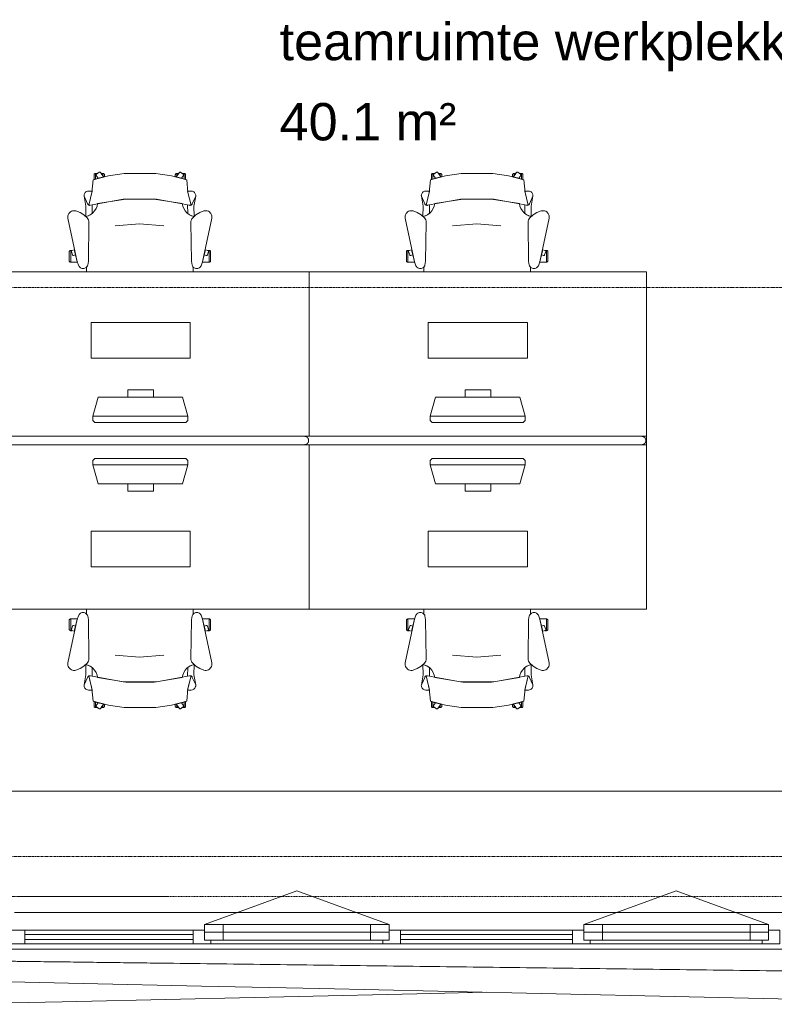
# Model space of a CAD drawing. Header units: millimetres. Extents: x -3388 to 301539, y -5590 to 54660.
# Tile 186 of 216: x 86885 to 90465, y 2000 to 6671. Entities that reach past the tile are written whole.
import ezdxf

# ---------------------------------------------------------------- set-up
doc = ezdxf.new("R2010")
doc.units = ezdxf.units.MM
doc.linetypes.add('Hidden_2', pattern=[2, 1, -1])
doc.linetypes.add('stramienlijn', pattern=[21, 12, -3, 3, -3])
for name, color, linetype, lineweight in [('A-AREA-IDEN', 2, 'Continuous', 18), ('A-DETL-MBND', 5, 'Continuous', 9), ('A-GENM', 13, 'Continuous', 9), ('A-GLAZ', 151, 'Continuous', 9), ('A-GLAZ-CURT', 52, 'Continuous', 9), ('A-GLAZ-CWMG', 51, 'Continuous', 9), ('A-WALL', 113, 'Continuous', 9), ('I-FURN', 30, 'Continuous', 13), ('I-FURN-PNLS', 30, 'Continuous', 13), ('S-GRID', 1, 'Continuous', 9)]:
    doc.layers.add(name, color=color, linetype=linetype, lineweight=lineweight)
doc.styles.add('Arial', font='arial.ttf', dxfattribs={"height": 177.035928})

# ---------------------------------------------------------------- blocks, each defined once
blk = doc.blocks.new('82_FUS_WPB_AV_oth_werkplekken - wp_dubbel _4 pers_-369125-4e verdieping - bouwdeel 3_ 4_ 5')
at = {"layer": 'I-FURN-PNLS', "color": 8, "lineweight": 9}
for p, q in [((777.2, 20), (-781.3, 20)), ((2377.2, 20), (-781.3, 20)), ((-781.3, -20), (777.2, -20)), ((-781.3, -20), (2377.2, -20))]:
    blk.add_line(p, q, dxfattribs=at)
for points, knots in [([(-801.3, 0), (-801.3, 0.9), (-801.2, 2.3), (-800.9, 4.1), (-800.6, 5.3), (-800.2, 6.6), (-799.8, 7.8), (-799.2, 8.9), (-798.7, 10), (-798, 11.1), (-797.3, 12), (-796.6, 12.9), (-795.9, 13.8), (-795.1, 14.6), (-794, 15.5), (-792.8, 16.4), (-791.7, 17.1), (-790.5, 17.8), (-788.3, 18.8), (-785.2, 19.8), (-782.6, 20), (-781.3, 20)], [0, 0, 0, 0, 0.071429, 0.107143, 0.142857, 0.178571, 0.214286, 0.25, 0.285714, 0.321429, 0.357143, 0.392857, 0.428571, 0.464286, 0.5, 0.571429, 0.607143, 0.642857, 0.714286, 0.857143, 1, 1, 1, 1]), ([(-781.3, 20), (-782.6, 20), (-785.2, 19.8), (-788.3, 18.8), (-790.5, 17.8), (-791.7, 17.1), (-792.6, 16.6), (-793.4, 16), (-794.3, 15.3), (-795.1, 14.6), (-795.9, 13.8), (-796.6, 12.9), (-797.3, 12), (-798, 11.1), (-798.7, 10), (-799.2, 8.9), (-799.8, 7.8), (-800.2, 6.6), (-800.6, 5.3), (-800.9, 4.1), (-801.2, 2.3), (-801.3, 0.9), (-801.3, 0)], [-1, -1, -1, -1, -0.857143, -0.714286, -0.642857, -0.607143, -0.571429, -0.535714, -0.5, -0.464286, -0.428571, -0.392857, -0.357143, -0.321429, -0.285714, -0.25, -0.214286, -0.178571, -0.142857, -0.107143, -0.071429, 0, 0, 0, 0]), ([(-781.3, -20), (-782.6, -20), (-785.2, -19.8), (-788.3, -18.8), (-790.5, -17.8), (-791.7, -17.1), (-792.6, -16.6), (-793.4, -16), (-794.3, -15.3), (-795.1, -14.6), (-795.9, -13.8), (-796.6, -12.9), (-797.3, -12), (-798, -11.1), (-798.7, -10), (-799.2, -8.9), (-799.8, -7.8), (-800.2, -6.6), (-800.6, -5.3), (-800.9, -4.1), (-801.2, -2.3), (-801.3, -0.9), (-801.3, 0)], [0, 0, 0, 0, 0.142857, 0.285714, 0.357143, 0.392857, 0.428571, 0.464286, 0.5, 0.535714, 0.571429, 0.607143, 0.642857, 0.678571, 0.714286, 0.75, 0.785714, 0.821429, 0.857143, 0.892857, 0.928571, 1, 1, 1, 1]), ([(-801.3, 0), (-801.3, -0.9), (-801.2, -2.3), (-800.9, -4.1), (-800.6, -5.3), (-800.2, -6.6), (-799.8, -7.8), (-799.2, -8.9), (-798.7, -10), (-798, -11.1), (-797.1, -12.3), (-796.1, -13.5), (-795.1, -14.6), (-794.3, -15.3), (-793.4, -16), (-792.6, -16.6), (-791.7, -17.1), (-790.5, -17.8), (-788.3, -18.8), (-785.2, -19.8), (-782.6, -20), (-781.3, -20)], [-1, -1, -1, -1, -0.928571, -0.892857, -0.857143, -0.821429, -0.785714, -0.75, -0.714286, -0.678571, -0.642857, -0.571429, -0.535714, -0.5, -0.464286, -0.428571, -0.392857, -0.357143, -0.285714, -0.142857, 0, 0, 0, 0]), ([(777.2, 20), (778.5, 20), (781.1, 19.8), (784.2, 18.8), (786.3, 17.8), (787.5, 17.1), (788.4, 16.6), (789.3, 16), (790.1, 15.3), (790.9, 14.6), (791.7, 13.8), (792.5, 12.9), (793.2, 12), (793.9, 11.1), (794.5, 10), (795.1, 8.9), (795.6, 7.8), (796.1, 6.6), (796.5, 5.3), (796.8, 4.1), (797.1, 2.3), (797.2, 0.9), (797.2, 0)], [0, 0, 0, 0, 0.142857, 0.285714, 0.357143, 0.392857, 0.428571, 0.464286, 0.5, 0.535714, 0.571429, 0.607143, 0.642857, 0.678571, 0.714286, 0.75, 0.785714, 0.821429, 0.857143, 0.892857, 0.928571, 1, 1, 1, 1]), ([(797.2, 0), (797.2, -0.9), (797.1, -2.3), (796.8, -4.1), (796.5, -5.3), (796.1, -6.6), (795.6, -7.8), (795.1, -8.9), (794.5, -10), (793.9, -11.1), (793.2, -12), (792.5, -12.9), (791.7, -13.8), (790.9, -14.6), (789.8, -15.5), (788.7, -16.4), (787.5, -17.1), (786.3, -17.8), (784.2, -18.8), (781.1, -19.8), (778.5, -20), (777.2, -20)], [0, 0, 0, 0, 0.071429, 0.107143, 0.142857, 0.178571, 0.214286, 0.25, 0.285714, 0.321429, 0.357143, 0.392857, 0.428571, 0.464286, 0.5, 0.571429, 0.607143, 0.642857, 0.714286, 0.857143, 1, 1, 1, 1]), ([(2377.2, 20), (2378.5, 20), (2381.1, 19.8), (2384.2, 18.8), (2386.3, 17.8), (2387.5, 17.1), (2388.4, 16.6), (2389.3, 16), (2390.1, 15.3), (2390.9, 14.6), (2391.7, 13.8), (2392.5, 12.9), (2393.2, 12), (2393.9, 11.1), (2394.5, 10), (2395.1, 8.9), (2395.6, 7.8), (2396.1, 6.6), (2396.5, 5.3), (2396.8, 4.1), (2397.1, 2.3), (2397.2, 0.9), (2397.2, 0)], [0, 0, 0, 0, 0.142857, 0.285714, 0.357143, 0.392857, 0.428571, 0.464286, 0.5, 0.535714, 0.571429, 0.607143, 0.642857, 0.678571, 0.714286, 0.75, 0.785714, 0.821429, 0.857143, 0.892857, 0.928571, 1, 1, 1, 1]), ([(2397.2, 0), (2397.2, -0.9), (2397.1, -2.3), (2396.8, -4.1), (2396.5, -5.3), (2396.1, -6.6), (2395.6, -7.8), (2395.1, -8.9), (2394.5, -10), (2393.9, -11.1), (2393.2, -12), (2392.5, -12.9), (2391.7, -13.8), (2390.9, -14.6), (2389.8, -15.5), (2388.7, -16.4), (2387.5, -17.1), (2386.3, -17.8), (2384.2, -18.8), (2381.1, -19.8), (2378.5, -20), (2377.2, -20)], [0, 0, 0, 0, 0.071429, 0.107143, 0.142857, 0.178571, 0.214286, 0.25, 0.285714, 0.321429, 0.357143, 0.392857, 0.428571, 0.464286, 0.5, 0.571429, 0.607143, 0.642857, 0.714286, 0.857143, 1, 1, 1, 1])]:
    blk.add_open_spline(points, degree=3, knots=knots, dxfattribs=at)
blk = doc.blocks.new('82_FU_WPB_SH_oth_bureau dubbel - overleg 2p 1600x1600x700-362884-4e verdieping - bouwdeel 3_ 4_ 5')
at = {"layer": 'I-FURN', "color": 8, "lineweight": 9}
for p, q in [((-800, 820), (-800, 40)), ((800, 820), (-800, 820)), ((800, 820), (-800, 820)), ((-800, 820), (-800, 40)), ((800, 40), (800, 820)), ((800, 40), (800, 820)), ((-235, 580), (-235, 410)), ((235, 580), (-235, 580)), ((235, 410), (235, 580)), ((-235, 410), (235, 410)), ((-60.8, 260), (-60.8, 225)), ((60.8, 260), (-60.8, 260)), ((60.8, 225), (60.8, 260)), ((-226.2, 135.5), (-201.2, 225)), ((-201.2, 225), (198.8, 225)), ((198.8, 225), (223.8, 135.5)), ((-226.2, 135.5), (223.8, 135.5)), ((-226.2, 115.5), (-226.2, 135.5)), ((-217, 105.5), (-226.2, 115.5)), ((214.5, 105.5), (-217, 105.5)), ((223.8, 115.5), (214.5, 105.5)), ((223.8, 135.5), (223.8, 115.5)), ((-800, 40), (-800, 26.8)), ((-800, 40), (-781.3, 40)), ((-800, 40), (-781.3, 40)), ((-800, 13.2), (-800, 0)), ((-800, 0), (-781.3, 0)), ((-800, -780), (-800, 0)), ((800, 0), (800, -780)), ((-781.3, 0), (-800, 0)), ((-800, 0), (-800, -780)), ((800, -780), (800, 0)), ((-217, -65.5), (-226.2, -75.5)), ((-226.2, -75.5), (-226.2, -95.5)), ((214.5, -65.5), (-217, -65.5)), ((223.8, -75.5), (214.5, -65.5)), ((223.8, -95.5), (223.8, -75.5)), ((-226.2, -95.5), (-201.2, -185)), ((-226.2, -95.5), (223.8, -95.5)), ((198.8, -185), (223.8, -95.5)), ((-201.2, -185), (198.8, -185)), ((-60.8, -220), (-60.8, -185)), ((60.8, -185), (60.8, -220)), ((60.8, -220), (-60.8, -220)), ((-235, -580), (-235, -410)), ((-235, -410), (235, -410)), ((235, -410), (235, -580)), ((235, -580), (-235, -580)), ((800, -780), (-800, -780)), ((-800, -780), (800, -780))]:
    blk.add_line(p, q, dxfattribs=at)
blk = doc.blocks.new('82_FU_WPB_SH_oth_bureaustoel - Medachair_dwg-4535414-4e verdieping - bouwdeel 3_ 4_ 5')
at = {"layer": 'I-FURN', "color": 8, "lineweight": 9, "flags": 128}
for points in [[(892.889, 168.223), (890.967, 168.059), (889.043, 168.196), (887.164, 168.631), (885.376, 169.354), (900.733, 228.425), (905.902, 289.24), (978.561, 307.639), (1052.71, 318.565), (1203.12, 318.565), (1277.28, 307.639), (1349.93, 289.24), (1355.1, 228.425), (1370.46, 169.354), (1368.67, 168.631), (1366.79, 168.196), (1364.87, 168.059), (1362.95, 168.223), (1207.14, 197.058), (1048.69, 197.058)], [(918.125, 319.565), (927.701, 319.565), (921.833, 315.302), (921.252, 314.785), (920.782, 314.165), (920.443, 313.465), (920.246, 312.713), (920.201, 311.936), (920.307, 311.165), (920.562, 310.431), (920.955, 309.759), (930.663, 296.398), (918.125, 292.89), (918.125, 319.565), (918.125, 292.89), (910.828, 290.739), (910.828, 312.214), (910.93, 313.488), (911.254, 314.724), (911.788, 315.885), (912.516, 316.936), (913.416, 317.843), (914.461, 318.579), (915.618, 319.121), (916.852, 319.453)], [(940.758, 324.147), (956.25, 302.822), (930.663, 296.398), (920.955, 309.759), (920.562, 310.431), (920.307, 311.165), (920.201, 311.936), (920.246, 312.713), (920.443, 313.465), (920.782, 314.165), (921.252, 314.785), (921.833, 315.302), (935.215, 325.024), (935.808, 325.381), (936.454, 325.628), (937.133, 325.76), (937.824, 325.773), (938.507, 325.664), (939.161, 325.439), (939.766, 325.104), (940.304, 324.669)], [(952.817, 319.565), (944.086, 319.565), (952.817, 307.547)], [(956.25, 302.822), (960.114, 303.709), (960.114, 312.214), (960.012, 313.488), (959.689, 314.724), (959.155, 315.885), (958.427, 316.936), (957.526, 317.842), (956.482, 318.578), (955.325, 319.121), (954.091, 319.453), (952.817, 319.565), (952.817, 307.547)], [(1299.59, 302.822), (1295.72, 303.709), (1295.72, 312.214), (1295.82, 313.488), (1296.15, 314.724), (1296.68, 315.885), (1297.41, 316.936), (1298.31, 317.842), (1299.35, 318.578), (1300.51, 319.121), (1301.75, 319.453), (1303.02, 319.565), (1303.02, 307.547)], [(1315.08, 324.147), (1299.59, 302.822), (1325.17, 296.398), (1334.88, 309.759), (1335.27, 310.431), (1335.53, 311.165), (1335.64, 311.936), (1335.59, 312.713), (1335.39, 313.465), (1335.05, 314.165), (1334.58, 314.785), (1334, 315.302), (1320.62, 325.024), (1319.95, 325.418), (1319.21, 325.673), (1318.44, 325.779), (1317.67, 325.733), (1316.92, 325.537), (1316.22, 325.197), (1315.6, 324.728)], [(1303.02, 319.565), (1311.75, 319.565), (1303.02, 307.547)], [(1337.71, 319.565), (1328.13, 319.565), (1334, 315.302), (1334.58, 314.785), (1335.05, 314.165), (1335.39, 313.465), (1335.59, 312.713), (1335.64, 311.936), (1335.53, 311.165), (1335.27, 310.431), (1334.88, 309.759), (1325.17, 296.398), (1337.71, 292.89), (1337.71, 319.565), (1337.71, 292.89), (1345.01, 290.739), (1345.01, 312.214), (1344.91, 313.488), (1344.58, 314.724), (1344.05, 315.885), (1343.32, 316.936), (1342.42, 317.843), (1341.38, 318.579), (1340.22, 319.121), (1338.98, 319.453)], [(885.376, 169.354), (901.933, 235.905), (883.884, 235.905), (878.925, 235.405), (875.362, 233.856), (872.064, 231.801), (869.103, 229.285), (866.877, 226.428), (865.11, 223.266), (863.842, 219.874), (863.209, 217.007), (863.006, 214.077), (863.24, 211.15), (879.412, 175.835), (880.431, 173.831), (881.796, 172.044), (883.463, 170.535)], [(871.242, 164.405), (863.24, 211.15), (879.412, 175.835), (880.505, 173.714), (881.986, 171.843), (883.8, 170.291), (885.878, 169.118), (888.143, 168.366), (890.51, 168.064), (892.892, 168.223), (901.41, 170.576), (901.218, 129.572), (891.954, 123.132), (881.803, 118.206), (871.01, 114.916)], [(1362.94, 168.223), (1354.43, 170.576), (1354.62, 129.572), (1363.88, 123.132), (1374.03, 118.206), (1384.83, 114.916), (1384.59, 164.405), (1392.6, 211.15), (1376.42, 175.835), (1375.41, 173.831), (1374.04, 172.044), (1372.37, 170.535), (1370.46, 169.354), (1368.67, 168.631), (1366.79, 168.196), (1364.87, 168.059)], [(824.403, 141.678), (818.953, 142.657), (813.415, 142.634), (807.972, 141.609), (802.805, 139.617), (798.084, 136.723), (793.963, 133.023), (790.58, 128.638), (788.046, 123.714), (786.445, 118.413), (785.829, 112.909), (786.219, 107.385), (831.099, -100.079), (837.63, -118.572), (839.728, -122.329), (842.495, -125.624), (845.834, -128.337), (849.625, -130.373), (853.732, -131.657), (858.007, -132.144), (862.297, -131.816), (866.449, -130.686), (870.313, -128.793), (873.751, -126.206), (876.639, -123.017), (878.875, -119.341), (880.377, -115.309), (883.676, -96.3046), (886.374, 87.0952), (885.563, 92.9865), (883.773, 98.6577), (881.055, 103.947), (877.488, 108.705), (862.019, 123.036), (844.106, 134.163)], [(1369.46, 87.0952), (1372.16, -96.3046), (1375.46, -115.309), (1376.96, -119.341), (1379.2, -123.017), (1382.09, -126.206), (1385.52, -128.793), (1389.39, -130.686), (1393.54, -131.816), (1397.83, -132.144), (1402.1, -131.657), (1406.21, -130.373), (1410, -128.337), (1413.34, -125.624), (1416.11, -122.329), (1418.21, -118.572), (1424.74, -100.079), (1469.62, 107.385), (1470.01, 112.909), (1469.39, 118.413), (1467.79, 123.714), (1465.26, 128.638), (1461.87, 133.023), (1457.75, 136.723), (1453.03, 139.617), (1447.86, 141.609), (1442.42, 142.634), (1436.88, 142.657), (1431.43, 141.678), (1411.73, 134.163), (1393.82, 123.036), (1378.35, 108.705), (1374.78, 103.947), (1372.06, 98.6577), (1370.27, 92.9865)], [(799.562, -101.355), (799.562, -45.6211), (798.289, -45.733), (797.055, -46.0653), (795.898, -46.6078), (794.853, -47.3438), (793.953, -48.2507), (793.225, -49.3008), (792.691, -50.4619), (792.368, -51.6983), (792.265, -52.9721), (792.265, -94.1338), (792.419, -95.5465), (792.843, -96.9028), (793.521, -98.1512), (794.429, -99.2443), (795.532, -100.141), (796.787, -100.807), (798.148, -101.216)], [(799.562, -45.5991), (807.31, -45.5991), (805.271, -46.2618), (804.634, -46.532), (804.054, -46.9088), (803.548, -47.3805), (803.132, -47.9329), (802.818, -48.5492), (802.616, -49.2106), (802.531, -49.8971), (802.568, -50.5879), (802.723, -51.2618), (807.834, -66.993), (808.146, -67.7056), (808.591, -68.3438), (809.152, -68.8829), (809.807, -69.3023), (810.531, -69.5858), (811.297, -69.7226), (812.075, -69.7073), (812.834, -69.5406), (822.297, -66.4659), (831.099, -100.057), (831.452, -101.333), (799.562, -101.333)], [(816.415, -42.6409), (805.266, -46.2635), (804.629, -46.5337), (804.049, -46.9104), (803.543, -47.3822), (803.127, -47.9346), (802.813, -48.5508), (802.61, -49.2123), (802.526, -49.8988), (802.562, -50.5895), (802.718, -51.2635), (807.829, -66.9946), (808.141, -67.7073), (808.586, -68.3455), (809.147, -68.8846), (809.802, -69.304), (810.526, -69.5875), (811.292, -69.7243), (812.07, -69.709), (812.829, -69.5423), (822.292, -66.4676)], [(1456.27, -45.5991), (1448.53, -45.5991), (1450.57, -46.2618), (1451.2, -46.532), (1451.78, -46.9088), (1452.29, -47.3805), (1452.7, -47.9329), (1453.02, -48.5492), (1453.22, -49.2106), (1453.3, -49.8971), (1453.27, -50.5879), (1453.11, -51.2618), (1448, -66.993), (1447.73, -67.6297), (1447.35, -68.2097), (1446.88, -68.7156), (1446.33, -69.1319), (1445.71, -69.4459), (1445.05, -69.6481), (1444.37, -69.7324), (1443.68, -69.6962), (1443, -69.5406), (1433.54, -66.4659), (1424.74, -100.057), (1424.38, -101.333), (1456.27, -101.333)], [(1439.42, -42.6409), (1450.57, -46.2635), (1451.21, -46.5337), (1451.79, -46.9104), (1452.29, -47.3822), (1452.71, -47.9346), (1453.02, -48.5508), (1453.23, -49.2123), (1453.31, -49.8988), (1453.27, -50.5895), (1453.12, -51.2635), (1448.01, -66.9946), (1447.69, -67.7073), (1447.25, -68.3455), (1446.69, -68.8846), (1446.03, -69.304), (1445.31, -69.5875), (1444.54, -69.7243), (1443.77, -69.709), (1443.01, -69.5423), (1433.54, -66.4676)], [(1456.27, -101.355), (1456.27, -45.6211), (1457.55, -45.733), (1458.78, -46.0653), (1459.94, -46.6078), (1460.98, -47.3438), (1461.88, -48.2507), (1462.61, -49.3008), (1463.14, -50.4619), (1463.47, -51.6983), (1463.57, -52.9721), (1463.57, -94.1338), (1463.42, -95.5465), (1462.99, -96.9028), (1462.31, -98.1512), (1461.41, -99.2443), (1460.3, -100.141), (1459.05, -100.807), (1457.69, -101.216)]]:
    blk.add_lwpolyline(points, close=True, dxfattribs=at)
for points in [[(1391.99, 219.874), (1392.63, 217.007), (1392.83, 214.077), (1392.6, 211.15), (1392.83, 214.077), (1392.63, 217.007), (1391.99, 219.874), (1390.73, 223.267), (1388.96, 226.428), (1386.73, 229.285), (1383.77, 231.802), (1380.47, 233.857), (1376.91, 235.406), (1371.95, 235.905), (1353.9, 235.905), (1370.46, 169.354), (1372.37, 170.535), (1374.04, 172.044), (1375.41, 173.831), (1376.42, 175.835), (1392.6, 211.15)], [(1375.46, -115.309), (1372.16, -96.3046), (1369.46, 87.0952), (1370.27, 92.9865), (1372.06, 98.6577), (1374.78, 103.947), (1378.35, 108.705), (1384.43, 115.005), (1372.33, 118.902), (1361.09, 124.852), (1351.07, 132.673), (1342.56, 142.125), (1335.84, 152.917), (1331.11, 164.717), (1328.51, 177.162), (1195.33, 198.061), (1060.51, 198.061), (927.325, 177.162), (924.726, 164.717), (919.993, 152.917), (913.272, 142.125), (904.769, 132.673), (894.746, 124.852), (883.511, 118.902), (871.409, 115.005), (877.488, 108.705), (881.055, 103.947), (883.773, 98.6577), (885.563, 92.9865), (886.374, 87.0952), (883.676, -96.3046), (880.377, -115.309), (879.012, -119.052), (877.014, -122.499), (874.445, -125.544), (874.7616, -147.7067)], [(1241.01, 70.5866), (1126.01, 80.6836), (1011.01, 70.5866)], [(1381.0744, -147.7067), (1381.39, -125.544), (1378.82, -122.499), (1376.82, -119.052), (1375.46, -115.309)]]:
    blk.add_lwpolyline(points, dxfattribs=at)
blk = doc.blocks.new('82_FU_WPB_SH_oth_bureaustoel - 82_FU_WPB_SH_oth_bureaustoel-362900-4e verdieping - bouwdeel 3_ 4_ 5')
blk.add_blockref('82_FU_WPB_SH_oth_bureaustoel - Medachair_dwg-4535414-4e verdieping - bouwdeel 3_ 4_ 5', (-1131.3, 47.7))
blk = doc.blocks.new('82_FU_WPB_SH_oth_bureaustoel - 82_FU_WPB_SH_oth_bureaustoel-4536425-4e verdieping - bouwdeel 3_ 4_ 5')
at = {"extrusion": (0, 0, -1), "zscale": -1, "rotation": 180}
blk.add_blockref('82_FU_WPB_SH_oth_bureaustoel - Medachair_dwg-4535414-4e verdieping - bouwdeel 3_ 4_ 5', (1131.3, -47.7), dxfattribs=at)
blk = doc.blocks.new('82_FU_WPB_SH_oth_bureau dubbel - overleg 2p 1600x1600x700-V264-4e verdieping - bouwdeel 3_ 4_ 5')
at = {"layer": 'I-FURN', "color": 8, "lineweight": 9}
for p, q in [((-800, 820), (-800, 40)), ((800, 820), (-800, 820)), ((800, 820), (-800, 820)), ((-800, 820), (-800, 40)), ((800, 40), (800, 820)), ((800, 40), (800, 820)), ((-235, 580), (-235, 410)), ((235, 580), (-235, 580)), ((235, 410), (235, 580)), ((-235, 410), (235, 410)), ((-60.8, 260), (-60.8, 225)), ((60.8, 260), (-60.8, 260)), ((60.8, 225), (60.8, 260)), ((-226.2, 135.5), (-201.2, 225)), ((-201.2, 225), (198.8, 225)), ((198.8, 225), (223.8, 135.5)), ((-226.2, 135.5), (223.8, 135.5)), ((-226.2, 115.5), (-226.2, 135.5)), ((-217, 105.5), (-226.2, 115.5)), ((214.5, 105.5), (-217, 105.5)), ((223.8, 115.5), (214.5, 105.5)), ((223.8, 135.5), (223.8, 115.5)), ((-800, -780), (-800, 0)), ((777.2, 40), (800, 40)), ((777.2, 40), (800, 40)), ((777.2, 0), (800, 0)), ((800, 40), (800, 0)), ((800, 0), (800, -780)), ((-800, 0), (-800, -780)), ((800, 0), (777.2, 0)), ((800, -780), (800, 0)), ((-217, -65.5), (-226.2, -75.5)), ((-226.2, -75.5), (-226.2, -95.5)), ((214.5, -65.5), (-217, -65.5)), ((223.8, -75.5), (214.5, -65.5)), ((223.8, -95.5), (223.8, -75.5)), ((-226.2, -95.5), (-201.2, -185)), ((-226.2, -95.5), (223.8, -95.5)), ((198.8, -185), (223.8, -95.5)), ((-201.2, -185), (198.8, -185)), ((-60.8, -220), (-60.8, -185)), ((60.8, -185), (60.8, -220)), ((60.8, -220), (-60.8, -220)), ((-235, -580), (-235, -410)), ((-235, -410), (235, -410)), ((235, -410), (235, -580)), ((235, -580), (-235, -580)), ((800, -780), (-800, -780)), ((-800, -780), (800, -780))]:
    blk.add_line(p, q, dxfattribs=at)
blk = doc.blocks.new('Stadhuis Zoetermeer_OTH_interieur_rvt-1-4e verdieping - bouwdeel 3_ 4_ 5')
at = {"color": 8, "lineweight": 9}
for name, p in [('82_FU_WPB_SH_oth_bureaustoel - 82_FU_WPB_SH_oth_bureaustoel-362900-4e verdieping - bouwdeel 3_ 4_ 5', (87458.6, 5574.2)), ('82_FU_WPB_SH_oth_bureaustoel - 82_FU_WPB_SH_oth_bureaustoel-362900-4e verdieping - bouwdeel 3_ 4_ 5', (89058.6, 5574.2)), ('82_FU_WPB_SH_oth_bureau dubbel - overleg 2p 1600x1600x700-362884-4e verdieping - bouwdeel 3_ 4_ 5', (87458.6, 4654.2)), ('82_FU_WPB_SH_oth_bureau dubbel - overleg 2p 1600x1600x700-V264-4e verdieping - bouwdeel 3_ 4_ 5', (89058.6, 4654.2)), ('82_FUS_WPB_AV_oth_werkplekken - wp_dubbel _4 pers_-369125-4e verdieping - bouwdeel 3_ 4_ 5', (87458.6, 4674.2)), ('82_FU_WPB_SH_oth_bureaustoel - 82_FU_WPB_SH_oth_bureaustoel-4536425-4e verdieping - bouwdeel 3_ 4_ 5', (87458.6, 3774.2)), ('82_FU_WPB_SH_oth_bureaustoel - 82_FU_WPB_SH_oth_bureaustoel-4536425-4e verdieping - bouwdeel 3_ 4_ 5', (89058.6, 3774.2))]:
    blk.add_blockref(name, p, dxfattribs=at)
blk = doc.blocks.new('00_kader 5350x3250 - 00_kader 5350x3250-V107-4e verdieping - bouwdeel 3_ 4_ 5')
at = {"layer": 'A-GENM'}
for points in [[(86425, 2115.9), (86428, 2115.9), (86428, 2261), (86425, 2261), (86425, 2145.5)], [(86825, 2168), (86839.1, 2261.1), (86837, 2261.5), (86822, 2168.5), (86823.5, 2168.3)], [(86565.6, 2046.1), (86825, 2168.1), (86823.7, 2170.8), (86564.3, 2048.8)], [(86565.6, 2046.1), (86566.9, 2048.8), (86426.3, 2118.6), (86425, 2115.9)]]:
    blk.add_hatch(color=256, dxfattribs=at).paths.add_polyline_path(points, flags=0)
at = {"layer": 'A-GENM', "lineweight": 13}
for p, q in [((86428, 2261), (86425, 2261)), ((86425, 2261), (86425, 2115.9)), ((86428, 2115.9), (86428, 2261)), ((86822.3, 2170.1), (86822, 2168.5)), ((86426.3, 2118.6), (86425, 2115.9)), ((86425, 2115.9), (86565.6, 2046.1)), ((86425, 2115.9), (86428, 2115.9)), ((86566.9, 2048.8), (86426.3, 2118.6)), ((86564.3, 2048.8), (86565.6, 2046.1)), ((86565.6, 2046.1), (86566.9, 2048.8))]:
    blk.add_line(p, q, dxfattribs=at)
at = {"layer": 'A-GENM'}
for p, q in [((86837, 2261), (86428, 2261)), ((86840, 2261), (86837.1, 2261.7)), ((86839.1, 2261.2), (86837.1, 2261.7)), ((86840, 2261.8), (86840, 2261)), ((86840, 2261), (86840, 2261)), ((91772, 2261), (91363.1, 2261)), ((86822.4, 2206.1), (86773.7, 2183.4)), ((86823.7, 2206.7), (86825, 2204)), ((86823.7, 2200.7), (86823.7, 2206.7)), ((86823.7, 2206.1), (86825, 2206.7)), ((86825, 2204), (86823.7, 2204.3)), ((86823.7, 2203.4), (86825, 2204)), ((86825, 2204), (86823.7, 2203.4)), ((86825, 2205.5), (86825, 2204)), ((86827.8, 2204), (86825, 2204)), ((86823.7, 2179.7), (86823.7, 2181.8)), ((86825, 2189.7), (86825, 2187.2)), ((91775.1, 2050.7), (91775, 2048)), ((91672.8, 2002.2), (91674.6, 2002.2)), ((91675.1, 2002.2), (91675, 1999.5))]:
    blk.add_line(p, q, dxfattribs=at)
at = {"layer": 'A-GENM', "lineweight": 13, "flags": 128}
for points in [[(86837, 2261.5), (86829.5, 2215), (86822.3, 2170.2)], [(86825, 2168), (86832.5, 2214.5), (86840, 2261)], [(86840, 2261), (86838.5, 2261.2), (86837, 2261.5)], [(86823.7, 2170.8), (86758.9, 2140.3), (86694, 2109.8), (86629.2, 2079.3), (86564.3, 2048.8)], [(86565.6, 2046.1), (86630.5, 2076.6), (86695.3, 2107.1), (86760.2, 2137.6), (86825, 2168.1)], [(86822, 2168.5), (86823.5, 2168.3), (86825, 2168)], [(86825, 2168.1), (86824.4, 2169.4), (86823.7, 2170.8)]]:
    blk.add_lwpolyline(points, dxfattribs=at)
at = {"layer": 'A-GENM', "flags": 128}
for points in [[(86823.7, 2182.7), (86823.7, 2188.7), (86823.7, 2194.7), (86823.7, 2199.1)], [(86825, 2204), (86825, 2198), (86825, 2192), (86825, 2190)], [(91375, 2146.8), (90869.4, 2153.2), (90363.9, 2159.5), (89858.3, 2165.9), (89352.8, 2172.2), (88847.2, 2178.6), (88341.7, 2184.9), (87836.1, 2191.3), (87330.6, 2197.6), (86830.8, 2203.9)], [(86773.2, 2183.2), (86723.7, 2160.2), (86673.7, 2136.9), (86625, 2114.3)], [(86700.1, 2109.3), (87186.1, 2098.6), (87747.2, 2086.2), (88308.3, 2073.8), (88869.4, 2061.5), (89430.6, 2049.1), (89991.7, 2036.7), (90552.8, 2024.3), (91113.9, 2011.9), (91675, 1999.5)], [(91675, 1999.5), (91113.9, 2011.9), (90552.8, 2024.3), (89991.7, 2036.7), (89430.6, 2049.1), (88869.4, 2061.5), (88308.3, 2073.9), (87747.2, 2086.2), (87186.1, 2098.6), (86700.2, 2109.4)], [(91675, 1999.5), (91625, 2024.1), (91575, 2048.6), (91525, 2073.2), (91475, 2097.7), (91425, 2122.3), (91375, 2146.8)], [(91727.7, 2025.1), (91725, 2023.8), (91675, 1999.5)]]:
    blk.add_lwpolyline(points, dxfattribs=at)
at = {"layer": 'A-GENM'}
for points, knots in [([(86837.1, 2261.7), (86836.8, 2260.5), (86836.2, 2258.2), (86834.9, 2253.5), (86832.7, 2245.1), (86830.2, 2235.6), (86827.7, 2226.1), (86825.8, 2219), (86824.3, 2213), (86823.2, 2208.8), (86822.6, 2206.9), (86822.4, 2206.1)], [0, 0, 0, 0, 0.0625, 0.125, 0.25, 0.5, 0.625, 0.75, 0.875, 0.9375, 0.9764895, 0.9764895, 0.9764895, 0.9764895]), ([(86837, 2261.5), (86837, 2261.5), (86837, 2261.5), (86837.1, 2261.6), (86837.1, 2261.6), (86837.1, 2261.7), (86837.1, 2261.7), (86837.1, 2261.7), (86837.1, 2261.7), (86837.1, 2261.7), (86837.1, 2261.7), (86837.1, 2261.7), (86837.1, 2261.7), (86837.1, 2261.7)], [0.1666667, 0.1666667, 0.1666667, 0.1666667, 0.3333333, 0.5, 0.6666667, 0.75, 0.8333333, 0.875, 0.9166667, 0.9583333, 0.9791667, 0.9895833, 0.9972775, 0.9972775, 0.9972775, 0.9972775]), ([(86840, 2261.8), (86845.2, 2261.7), (86855.7, 2261.8), (86876.6, 2261.7), (86913.2, 2261.7), (86965.6, 2261.7), (87028.3, 2261.7), (87112, 2261.7), (87216.7, 2261.7), (87384.1, 2261.7), (87593.3, 2261.7), (87844.4, 2261.6), (88095.6, 2261.6), (88430.4, 2261.6), (88848.9, 2261.5), (89351.1, 2261.5), (89769.6, 2261.5), (90104.4, 2261.4), (90355.6, 2261.4), (90606.7, 2261.4), (90815.9, 2261.4), (90983.3, 2261.4), (91088, 2261.4), (91171.7, 2261.4), (91234.4, 2261.4), (91286.8, 2261.4), (91323.4, 2261.4), (91344.3, 2261.4), (91354.8, 2261.4), (91360, 2261.4)], [0, 0, 0, 0, 0.003472, 0.006944, 0.013889, 0.027778, 0.041667, 0.055556, 0.083333, 0.111111, 0.166667, 0.222222, 0.277778, 0.333333, 0.444444, 0.555556, 0.666667, 0.722222, 0.777778, 0.833333, 0.888889, 0.916667, 0.944444, 0.958333, 0.972222, 0.986111, 0.993056, 0.996528, 1, 1, 1, 1]), ([(91360, 2261), (91354.7, 2261), (91344.3, 2261), (91323.4, 2261), (91286.8, 2261), (91234.4, 2261), (91171.7, 2261), (91088, 2261), (90983.3, 2261), (90857.8, 2261), (90732.2, 2261), (90564.8, 2261), (90271.9, 2261), (89853.3, 2261), (89351.1, 2261), (88932.6, 2261), (88597.8, 2261), (88346.7, 2261), (88095.6, 2261), (87844.4, 2261), (87635.2, 2261), (87467.8, 2261), (87342.2, 2261), (87237.6, 2261), (87153.9, 2261), (87091.1, 2261), (87028.3, 2261), (86976, 2261), (86934.2, 2261), (86908, 2261), (86887.1, 2261), (86871.4, 2261), (86858.3, 2261), (86847.8, 2261), (86842.6, 2261), (86840, 2261)], [0, 0, 0, 0, 0.0034722, 0.0069444, 0.0138889, 0.0277778, 0.0416667, 0.0555556, 0.0833333, 0.1111111, 0.1388889, 0.1666667, 0.2222222, 0.3333333, 0.4444444, 0.5555556, 0.6111111, 0.6666667, 0.7222222, 0.7777778, 0.8333333, 0.8611111, 0.8888889, 0.9166667, 0.9305556, 0.9444444, 0.9583333, 0.9722222, 0.9791667, 0.9861111, 0.9895833, 0.9930556, 0.9965278, 0.9982639, 1, 1, 1, 1]), ([(91375, 2146.8), (91373.8, 2156.4), (91371.2, 2175.4), (91367.5, 2203.9), (91364.4, 2227.7), (91361.9, 2246.7), (91360.6, 2256.3), (91360, 2261)], [0, 0, 0, 0, 0.25, 0.5, 0.75, 0.875, 1, 1, 1, 1]), ([(91360.2, 2260.1), (91360.7, 2255.8), (91361.9, 2246.7), (91364.4, 2228.1), (91367.5, 2204.3), (91370, 2185.3), (91371.3, 2175.7), (91371.3, 2175.7)], [0.0110011, 0.0110011, 0.0110011, 0.0110011, 0.125, 0.25, 0.5, 0.75, 0.7507823, 0.7507823, 0.7507823, 0.7507823]), ([(86825, 2204), (86825.3, 2205.2), (86825.9, 2207.6), (86827.2, 2212.3), (86828.7, 2218.3), (86830.5, 2224.9), (86831.6, 2229.2), (86832.1, 2231.2)], [0, 0, 0, 0, 0.0625, 0.125, 0.25, 0.375, 0.4766209, 0.4766209, 0.4766209, 0.4766209]), ([(86832.1, 2231.2), (86831.6, 2229.2), (86830.5, 2224.9), (86828.7, 2218.3), (86826.9, 2211.1), (86825.6, 2206.4), (86825, 2204)], [0.5233432, 0.5233432, 0.5233432, 0.5233432, 0.625, 0.75, 0.875, 1, 1, 1, 1]), ([(86825, 2190), (86825, 2190.7), (86825, 2192.3), (86825, 2195), (86825, 2197.5), (86825, 2199.5), (86825, 2201), (86825, 2202.2), (86825, 2203.1), (86825, 2203.6), (86825, 2203.9), (86825, 2204)], [0.6101146, 0.6101146, 0.6101146, 0.6101146, 0.6666667, 0.75, 0.8333333, 0.875, 0.9166667, 0.9583333, 0.9791667, 0.9895833, 1, 1, 1, 1]), ([(86825.5, 2206.6), (86825.9, 2208.4), (86827.1, 2212.5), (86829.4, 2221.3), (86831.2, 2228.4), (86832.5, 2233.1)], [0.0326902, 0.0326902, 0.0326902, 0.0326902, 0.125, 0.25, 0.4968421, 0.4968421, 0.4968421, 0.4968421]), ([(86830.8, 2203.9), (86834.1, 2203.9), (86842.7, 2203.8), (86861.9, 2203.5), (86888.2, 2203.2), (86919.8, 2202.8), (86961.9, 2202.3), (87014.6, 2201.6), (87098.8, 2200.6), (87204.2, 2199.2), (87330.6, 2197.6), (87456.9, 2196.1), (87625.5, 2193.9), (87836.1, 2191.3), (88088.9, 2188.1), (88425.9, 2183.9), (88847.2, 2178.6), (89352.8, 2172.2), (89774.1, 2167), (90111.1, 2162.7), (90363.9, 2159.5), (90616.7, 2156.4), (90827.3, 2153.7), (90995.8, 2151.6), (91101.2, 2150.3), (91185.4, 2149.2), (91248.6, 2148.4), (91301.3, 2147.8), (91338.1, 2147.3), (91359.2, 2147.1), (91369.7, 2146.9), (91375, 2146.8)], [0.0012731, 0.0012731, 0.0012731, 0.0012731, 0.0034722, 0.0069444, 0.0138889, 0.0208333, 0.0277778, 0.0416667, 0.0555556, 0.0833333, 0.1111111, 0.1388889, 0.1666667, 0.2222222, 0.2777778, 0.3333333, 0.4444444, 0.5555556, 0.6666667, 0.7222222, 0.7777778, 0.8333333, 0.8888889, 0.9166667, 0.9444444, 0.9583333, 0.9722222, 0.9861111, 0.9930556, 0.9965278, 1, 1, 1, 1])]:
    blk.add_open_spline(points, degree=3, knots=knots, dxfattribs=at)
for points in [[(86825, 2204), (86825.9, 2204), (86826.9, 2204), (86827.8, 2204)], [(86825, 2187.2), (86825, 2188), (86825, 2188.8), (86825, 2189.7)]]:
    blk.add_open_spline(points, degree=3, dxfattribs=at)
blk = doc.blocks.new('31_Gevelopening_v2 - Merk_A-02-3687149-4e verdieping - bouwdeel 3_ 4_ 5')
at = {"layer": 'A-GLAZ', "linetype": 'Hidden_2'}
for p, q in [((-2257, -107.3), (-2239, -107.3)), ((2257, -107.3), (-2257, -107.3)), ((-2239, -107.3), (-2257, -107.3)), ((-1510.8, -107.3), (-2222.3, -107.3)), ((2222.3, -107.3), (1510.8, -107.3)), ((2239, -107.3), (2257, -107.3)), ((2257, -107.3), (2239, -107.3))]:
    blk.add_line(p, q, dxfattribs=at)
blk = doc.blocks.new('00_kader 5350x3250 - 00_kader 5350x3250-V32-4e verdieping - bouwdeel 3_ 4_ 5')
at = {"layer": 'A-DETL-MBND'}
for p, q in [((57162.9, 12161.7), (57160.1, 12161)), ((52225, 11948), (52224.9, 11950.7)), ((52325, 11899.5), (52324.9, 11902.2)), ((52325.4, 11902.2), (52327.2, 11902.2))]:
    blk.add_line(p, q, dxfattribs=at)
at = {"layer": 'A-DETL-MBND', "flags": 128}
for points in [[(52546.5, 12008.3), (52525, 11997.7), (52475, 11973.2), (52425, 11948.6), (52375, 11924.1), (52325, 11899.5)], [(52325, 11899.5), (52275, 11923.8), (52272.3, 11925.1)], [(54899.9, 11956.4), (54569.4, 11949.1), (54008.3, 11936.7), (53447.2, 11924.3), (52886.1, 11911.9), (52325, 11899.5)], [(52325, 11899.5), (52886.1, 11911.9), (53447.2, 11924.3), (54008.3, 11936.7), (54569.4, 11949.1), (54900, 11956.4)]]:
    blk.add_lwpolyline(points, dxfattribs=at)
at = {"layer": 'A-DETL-MBND'}
for points, knots in [([(55182.5, 12161.5), (55339.4, 12161.6), (55580.1, 12161.6), (55904.4, 12161.6), (56155.6, 12161.6), (56406.7, 12161.7), (56615.9, 12161.7), (56783.3, 12161.7), (56888, 12161.7), (56971.7, 12161.7), (57034.4, 12161.7), (57086.8, 12161.7), (57123.4, 12161.7), (57144.3, 12161.8), (57154.8, 12161.7), (57160, 12161.8)], [0.5625009, 0.5625009, 0.5625009, 0.5625009, 0.6666667, 0.7222222, 0.7777778, 0.8333333, 0.8888889, 0.9166667, 0.9444444, 0.9583333, 0.9722222, 0.9861111, 0.9930556, 0.9965278, 1, 1, 1, 1]), ([(57162.9, 12161.7), (57162.9, 12161.7), (57162.9, 12161.8), (57162.9, 12161.7), (57162.9, 12161.7), (57162.9, 12161.7), (57162.9, 12161.7), (57162.9, 12161.7), (57162.9, 12161.7), (57162.9, 12161.6), (57162.9, 12161.6)], [0.0017291, 0.0017291, 0.0017291, 0.0017291, 0.0069444, 0.0138889, 0.0277778, 0.0555556, 0.0833333, 0.1111111, 0.1666667, 0.2222222, 0.2222222, 0.2222222, 0.2222222])]:
    blk.add_open_spline(points, degree=3, knots=knots, dxfattribs=at)
blk = doc.blocks.new('31_WI_raam_1 - raam KADER GEVEL-3643624-4e verdieping - bouwdeel 3_ 4_ 5')
at = {"layer": 'A-GLAZ'}
for p, q in [((-350, 15), (-438, 15)), ((-438, 15), (-438, -60)), ((-350, -60), (-350, 15)), ((438, 15), (350, 15)), ((350, 15), (350, -60)), ((438, -60), (438, 15)), ((-438, -60), (-350, -60)), ((350, -60), (438, -60))]:
    blk.add_line(p, q, dxfattribs=at)
at = {"layer": 'A-GLAZ', "lineweight": 13}
for p, q in [((-438, -22.5), (-438, 15)), ((-438, 15), (438, 15)), ((438, 15), (438, -22.5)), ((438, -22.5), (-438, -22.5)), ((-438, -60), (-438, -22.5)), ((-438, -22.5), (438, -22.5)), ((438, -22.5), (438, -60)), ((438, -60), (-438, -60))]:
    blk.add_line(p, q, dxfattribs=at)
blk = doc.blocks.new('Rectangular Mullion - 31_CWM_065x84-V238-4e verdieping - bouwdeel 3_ 4_ 5')
at = {"layer": 'A-GLAZ-CWMG'}
h = blk.add_hatch(dxfattribs=at)
h.set_pattern_fill('FP_138', color=256, style=0, pattern_type=2)
h.set_pattern_definition([(135, (86825, -2318.5), (-449.013, -449.013), []), (135, (86666.25, -2318.5), (-898.0256, 6e-14), []), (135, (86983.75, -2318.5), (-898.0256, 6e-14), [])])
h.paths.add_polyline_path([(-14.1, -32.5), (-84, -32.5), (-84, 32.5), (0, 32.5), (0, -32.5)], flags=0)
at = {"layer": 'A-GLAZ-CWMG', "lineweight": 18}
for p, q in [((-84, 32.5), (0, 32.5)), ((-84, -32.5), (-84, 32.5)), ((0, 32.5), (0, -32.5)), ((0, -32.5), (-84, -32.5))]:
    blk.add_line(p, q, dxfattribs=at)
blk = doc.blocks.new('Rectangular Mullion - 31_CWM_065x84-V239-4e verdieping - bouwdeel 3_ 4_ 5')
at = {"layer": 'A-GLAZ-CWMG'}
h = blk.add_hatch(dxfattribs=at)
h.set_pattern_fill('FP_139', color=256, style=0, pattern_type=2)
h.set_pattern_definition([(135, (88650, -2318.5), (-449.013, -449.013), []), (135, (88491.25, -2318.5), (-898.0256, 6e-14), []), (135, (88808.75, -2318.5), (-898.0256, 6e-14), [])])
h.paths.add_polyline_path([(-32.8, -32.5), (-42, -32.5), (-42, 32.5), (12, 32.5), (12, -15), (42, -15), (42, -32.5), (12, -32.5)], flags=0)
at = {"layer": 'A-GLAZ-CWMG', "lineweight": 18}
for p, q in [((-42, 32.5), (12, 32.5)), ((-42, -32.5), (-42, 32.5)), ((42, -32.5), (-42, -32.5)), ((42, -15), (42, -32.5))]:
    blk.add_line(p, q, dxfattribs=at)
blk = doc.blocks.new('System Panel - 31_CWP_glas_gevel-3643622-4e verdieping - bouwdeel 3_ 4_ 5')
at = {"layer": 'A-GLAZ-CURT', "lineweight": 13}
for p, q in [((399.5, 12), (-399.5, 12)), ((-399.5, 12), (-399.5, -12)), ((399.5, -12), (399.5, 12)), ((-399.5, -12), (399.5, -12))]:
    blk.add_line(p, q, dxfattribs=at)
blk = doc.blocks.new('Rectangular Mullion - 31_CWM_065x84-2930152-4e verdieping - bouwdeel 3_ 4_ 5')
at = {"layer": 'A-GLAZ-CWMG'}
for p, q in [((41909, 12251), (42708, 12251)), ((41909, 12186), (42708, 12186))]:
    blk.add_line(p, q, dxfattribs=at)
blk = doc.blocks.new('Rectangular Mullion - 31_CWM_065x84-V240-4e verdieping - bouwdeel 3_ 4_ 5')
at = {"layer": 'A-GLAZ-CWMG'}
h = blk.add_hatch(dxfattribs=at)
h.set_pattern_fill('FP_140', color=256, style=0, pattern_type=2)
h.set_pattern_definition([(135, (87750, -2318.5), (-449.013, -449.013), []), (135, (87591.25, -2318.5), (-898.0256, 6e-14), []), (135, (87908.75, -2318.5), (-898.0256, 6e-14), [])])
h.paths.add_polyline_path([(-10.9, -32.5), (-42, -32.5), (-42, -15), (-12, -15), (-10.9, 32.5), (42, 32.5), (42, -32.5)], flags=0)
at = {"layer": 'A-GLAZ-CWMG', "lineweight": 18}
for p, q in [((-10.9, 32.5), (42, 32.5)), ((42, 32.5), (42, -32.5)), ((-42, -32.5), (-42, -15)), ((42, -32.5), (-42, -32.5))]:
    blk.add_line(p, q, dxfattribs=at)
blk = doc.blocks.new('Rectangular Mullion - 31_CWM_065x84-2930143-4e verdieping - bouwdeel 3_ 4_ 5')
at = {"layer": 'A-GLAZ-CWMG'}
blk.add_line((25608, 2286), (24792, 2286), dxfattribs=at)
blk = doc.blocks.new('BI val - BI val-3643697-4e verdieping - bouwdeel 3_ 4_ 5')
at = {"layer": 'A-GLAZ', "lineweight": 13}
for p in [(-438, 37.5), (438, 37.5)]:
    blk.add_line(p, (0, 196.9), dxfattribs=at)
blk = doc.blocks.new('System Panel - 31_CWP_glas_gevel-3644983-4e verdieping - bouwdeel 3_ 4_ 5')
at = {"layer": 'A-GLAZ-CURT', "lineweight": 13}
for p, q in [((408, 12), (-408, 12)), ((-408, 12), (-408, -12)), ((408, -12), (408, 12)), ((-408, -12), (408, -12))]:
    blk.add_line(p, q, dxfattribs=at)
blk = doc.blocks.new('Rectangular Mullion - 31_CWM_065x84-2930141-4e verdieping - bouwdeel 3_ 4_ 5')
at = {"layer": 'A-GLAZ-CWMG'}
for p, q in [((25692, 2351), (26508, 2351)), ((25692, 2286), (26508, 2286))]:
    blk.add_line(p, q, dxfattribs=at)
blk = doc.blocks.new('Rectangular Mullion - 31_CWM_065x84-V241-4e verdieping - bouwdeel 3_ 4_ 5')
at = {"layer": 'A-GLAZ-CWMG'}
h = blk.add_hatch(dxfattribs=at)
h.set_pattern_fill('FP_141', color=256, style=0, pattern_type=2)
h.set_pattern_definition([(135, (89550, -2318.5), (-449.013, -449.013), []), (135, (89391.25, -2318.5), (-898.0256, 6e-14), []), (135, (89708.75, -2318.5), (-898.0256, 6e-14), [])])
h.paths.add_polyline_path([(-12, -32.5), (-42, -32.5), (-42, -15), (-12, -15), (-12, 32.5), (42, 32.5), (42, -32.5)], flags=0)
at = {"layer": 'A-GLAZ-CWMG', "lineweight": 18}
for p, q in [((-12, 32.5), (42, 32.5)), ((42, 32.5), (42, -32.5)), ((-42, -32.5), (-42, -15)), ((42, -32.5), (-42, -32.5))]:
    blk.add_line(p, q, dxfattribs=at)
blk = doc.blocks.new('Rectangular Mullion - 31_CWM_065x84-V242-4e verdieping - bouwdeel 3_ 4_ 5')
at = {"layer": 'A-GLAZ-CWMG'}
h = blk.add_hatch(dxfattribs=at)
h.set_pattern_fill('FP_142', color=256, style=0, pattern_type=2)
h.set_pattern_definition([(135, (90450, -2318.5), (-449.013, -449.013), []), (135, (90291.25, -2318.5), (-898.0256, 6e-14), []), (135, (90608.75, -2318.5), (-898.0256, 6e-14), [])])
h.paths.add_polyline_path([(42, -32.5), (-42, -32.5), (-42, 32.5), (12, 32.5), (12, -15), (42, -15)], flags=0)
at = {"layer": 'A-GLAZ-CWMG', "lineweight": 18}
for p, q in [((-42, 32.5), (12, 32.5)), ((-42, -32.5), (-42, 32.5)), ((42, -32.5), (-42, -32.5)), ((42, -15), (42, -32.5))]:
    blk.add_line(p, q, dxfattribs=at)
blk = doc.blocks.new('Rectangular Mullion - 31_CWM_065x84-2930149-4e verdieping - bouwdeel 3_ 4_ 5')
at = {"layer": 'A-GLAZ-CWMG'}
blk.add_line((43608, 12186), (42792, 12186), dxfattribs=at)

msp = doc.modelspace()

# ---------------------------------------------------------------- linework, layer by layer
at = {"layer": 'A-WALL'}
for p, q in [((91563.0011, 3009.9996), (86709.9996, 3009.9996)), ((86861.0011, 2434.9993), (91339.0011, 2434.9993))]:
    msp.add_line(p, q, dxfattribs=at)
at = {"layer": 'S-GRID', "linetype": 'stramienlijn'}
for p, q in [((130950, 5400), (-2788.087, 5400)), ((130950, 2700), (12500.1395, 2700))]:
    msp.add_line(p, q, dxfattribs=at)

# ---------------------------------------------------------------- block references
at = {"lineweight": 5}
msp.add_blockref('Stadhuis Zoetermeer_OTH_interieur_rvt-1-4e verdieping - bouwdeel 3_ 4_ 5', (0, 0), dxfattribs=at)
at = {"layer": 'A-GENM'}
for name, p in [('00_kader 5350x3250 - 00_kader 5350x3250-V32-4e verdieping - bouwdeel 3_ 4_ 5', (34200, -9900)), ('00_kader 5350x3250 - 00_kader 5350x3250-V107-4e verdieping - bouwdeel 3_ 4_ 5', (0, 0))]:
    msp.add_blockref(name, p, dxfattribs=at)
at = {"layer": 'A-GLAZ'}
for p in [(88200, 2341), (90000, 2341)]:
    msp.add_blockref('BI val - BI val-3643697-4e verdieping - bouwdeel 3_ 4_ 5', p, dxfattribs=at)
at = {"layer": 'A-GLAZ', "rotation": 180}
for name, p in [('31_Gevelopening_v2 - Merk_A-02-3687149-4e verdieping - bouwdeel 3_ 4_ 5', (89100, 2403.25)), ('31_WI_raam_1 - raam KADER GEVEL-3643624-4e verdieping - bouwdeel 3_ 4_ 5', (88200, 2318.5)), ('31_WI_raam_1 - raam KADER GEVEL-3643624-4e verdieping - bouwdeel 3_ 4_ 5', (90000, 2318.5))]:
    msp.add_blockref(name, p, dxfattribs=at)
at = {"layer": 'A-GLAZ-CURT', "rotation": 180}
for name, p in [('System Panel - 31_CWP_glas_gevel-3643622-4e verdieping - bouwdeel 3_ 4_ 5', (87308.5, 2318.5)), ('System Panel - 31_CWP_glas_gevel-3644983-4e verdieping - bouwdeel 3_ 4_ 5', (89100, 2318.5))]:
    msp.add_blockref(name, p, dxfattribs=at)
at = {"layer": 'A-GLAZ-CWMG', "extrusion": (0, 0, -1)}
for name, p in [('Rectangular Mullion - 31_CWM_065x84-V238-4e verdieping - bouwdeel 3_ 4_ 5', (-86825, 2318.5)), ('Rectangular Mullion - 31_CWM_065x84-V240-4e verdieping - bouwdeel 3_ 4_ 5', (-87750, 2318.5)), ('Rectangular Mullion - 31_CWM_065x84-V239-4e verdieping - bouwdeel 3_ 4_ 5', (-88650, 2318.5)), ('Rectangular Mullion - 31_CWM_065x84-V241-4e verdieping - bouwdeel 3_ 4_ 5', (-89550, 2318.5)), ('Rectangular Mullion - 31_CWM_065x84-V242-4e verdieping - bouwdeel 3_ 4_ 5', (-90450, 2318.5))]:
    msp.add_blockref(name, p, dxfattribs=at)
at = {"layer": 'A-GLAZ-CWMG'}
for name, p in [('Rectangular Mullion - 31_CWM_065x84-2930152-4e verdieping - bouwdeel 3_ 4_ 5', (45000, -9900)), ('Rectangular Mullion - 31_CWM_065x84-2930141-4e verdieping - bouwdeel 3_ 4_ 5', (63000, 0)), ('Rectangular Mullion - 31_CWM_065x84-2930143-4e verdieping - bouwdeel 3_ 4_ 5', (63000, 0)), ('Rectangular Mullion - 31_CWM_065x84-2930149-4e verdieping - bouwdeel 3_ 4_ 5', (46800, -9900))]:
    msp.add_blockref(name, p, dxfattribs=at)

# ---------------------------------------------------------------- next in the draw order: texts
at = {"layer": 'A-AREA-IDEN', "lineweight": 9, "attachment_point": 1, "line_spacing_factor": 0.938532, "style": 'Arial', "bg_fill": 3, "box_fill_scale": 1.25, "bg_fill_color": 0, "bg_fill_transparency": 0}
for s, insert, char_height, width in [('teamruimte werkplekken', (88118.1438, 6655.4631), 177.035928, 3181.554742), ('40.1 m²', (88118.1438, 6275.1483), 177.03593, 997.880713)]:
    msp.add_mtext(s, dxfattribs=dict(at, insert=insert, char_height=char_height, width=width))

doc.saveas('drawing.dxf')
